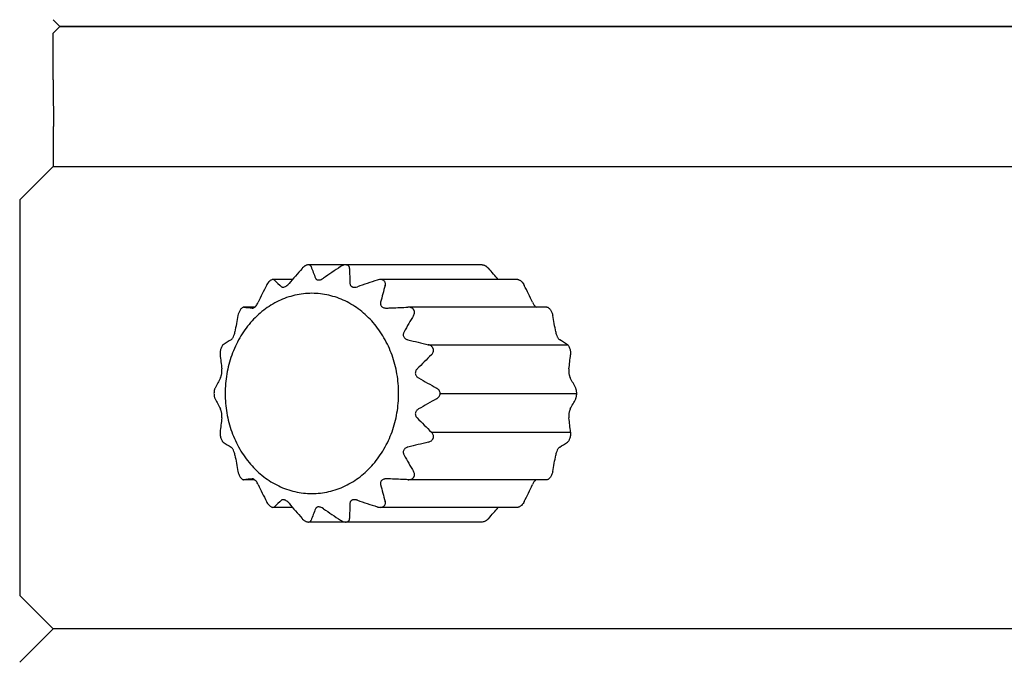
# Model space of a CAD drawing. Header units: millimetres. Extents: x 81 to 388, y 85 to 243.
# Tile 2 of 10: x 97 to 141, y 117 to 146. Entities that reach past the tile are written whole.
import ezdxf

# ---------------------------------------------------------------- set-up
doc = ezdxf.new("R2010")
doc.units = ezdxf.units.MM
doc.header["$LTSCALE"] = 23.1
doc.layers.get('0').update_dxf_attribs({"linetype": 'CONTINUOUS'})
for name, color, linetype in [('F4020A-703_PBL7', 7, 'CONTINUOUS'), ('F4020A-705_PBL4', 7, 'CONTINUOUS'), ('F4020A-706_PBL3', 7, 'CONTINUOUS'), ('SYC7111A-722_PBL15', 7, 'CONTINUOUS')]:
    doc.layers.add(name, color=color, linetype=linetype)

msp = doc.modelspace()

# ---------------------------------------------------------------- linework, layer by layer
for p, q in [((115.0648, 131.14045), (121.3142, 131.14045)), ((115.59643, 128.95024), (121.73143, 128.95024)), ((115.20671, 127.21022), (121.4561, 127.21022))]:
    msp.add_line(p, q)
at = {"layer": 'F4020A-703_PBL7', "color": 7, "linetype": 'Continuous'}
for p, q in [((98.50969, 145.45024), (98.20969, 145.75024)), ((180.40969, 145.45024), (98.50969, 145.45024))]:
    msp.add_line(p, q, dxfattribs=at)
at = {"layer": 'F4020A-705_PBL4', "color": 7, "linetype": 'Continuous'}
for p, q in [((98.50969, 145.45024), (98.20969, 145.15024)), ((98.21214, 143.05024), (98.21214, 145.15024)), ((98.50969, 145.45024), (180.40969, 145.45024)), ((98.20969, 140.95024), (98.20969, 139.15024)), ((98.20969, 140.95024), (98.23179, 140.95024)), ((98.20969, 139.15024), (96.70969, 137.65024)), ((98.20969, 139.15024), (180.70969, 139.15024)), ((96.70969, 137.65024), (96.70969, 119.86519)), ((98.20969, 118.36519), (96.70969, 119.86519)), ((180.70969, 118.36519), (98.20969, 118.36519))]:
    msp.add_line(p, q, dxfattribs=at)
msp.add_ellipse((139.45969, 144.10024), major_axis=(0, -96.25), ratio=0.42857143, start_param=-1.55988702, end_param=-1.53806321, dxfattribs=at)
at = {"layer": 'F4020A-706_PBL3', "color": 7, "linetype": 'Continuous'}
for p in [(96.70969, 116.86519), (180.70969, 118.36519)]:
    msp.add_line(p, (98.20969, 118.36519), dxfattribs=at)
at = {"layer": 'SYC7111A-722_PBL15', "color": 7, "linetype": 'Continuous'}
for p, q in [((117.49124, 134.7307), (109.67814, 134.7307)), ((108.96237, 134.06967), (108.08834, 134.06967)), ((119.08104, 134.06967), (112.90777, 134.06967)), ((106.78162, 132.82695), (106.77406, 132.82736)), ((107.26077, 132.82736), (106.78162, 132.82736)), ((107.15743, 132.78729), (107.16551, 132.78688)), ((113.1776, 132.78688), (113.19652, 132.78729)), ((114.15779, 132.82736), (114.13836, 132.82695)), ((120.39538, 132.82736), (114.1578, 132.82736)), ((106.77406, 125.07313), (106.78162, 125.07354)), ((107.26081, 125.07313), (106.78162, 125.07313)), ((107.16554, 125.1136), (107.15743, 125.1132)), ((113.19652, 125.1132), (113.1776, 125.1136)), ((114.13836, 125.07354), (114.15779, 125.07313)), ((120.39538, 125.07313), (114.1578, 125.07313)), ((108.96237, 123.83081), (108.08834, 123.83081)), ((119.08104, 123.83081), (112.90777, 123.83081)), ((117.49124, 123.16979), (109.67814, 123.16979))]:
    msp.add_line(p, q, dxfattribs=at)
for centre, radius, start, end in [((141.72883, 106.21335), 43.00723, 138.75534, 139.947019), ((123.2046, 139.50346), 14.25592, 199.903726, 202.14014), ((145.60787, 82.9866), 62.11726, 123.7251808, 124.5785482), ((131.41272, 134.71542), 19.88494, 180.427744, 182.383885), ((83.47279, 104.5147), 45.60666, 40.394144, 41.219434), ((116.58602, 142.91664), 12.24043, 226.444849, 228.504933), ((148.19891, 26.5126), 113.21984, 108.2363015, 108.7113573), ((136.35103, 119.60715), 31.89375, 153.563725, 155.070924), ((139.50563, 126.33865), 27.41474, 164.193095, 165.82898), ((90.81835, 119.60715), 31.89375, 24.929076, 26.436275), ((113.03427, 190.27673), 57.78904, 263.7885556, 264.1632302), ((129.72805, 127.86158), 23.66419, 168.795137, 170.621868), ((146.09114, 113.55546), 36.89699, 149.178929, 150.512053), ((97.44133, 127.86158), 23.66419, 9.378132, 11.204863), ((113.30327, 119.902), 13.48247, 121.778004, 123.533744), ((150.62543, 278.90285), 151.98119, 256.1138502, 256.4684696), ((113.86611, 119.902), 13.48247, 56.466256, 58.221996), ((122.73211, 132.39422), 17.10393, 185.717512, 187.873334), ((150.45225, 94.62742), 50.42596, 134.34334, 135.372699), ((104.43726, 132.39422), 17.10393, 352.126666, 354.282488), ((117.18032, 123.2674), 13.11012, 150.874534, 153.144515), ((150.30618, 191.70454), 71.58237, 240.1025886, 240.8474883), ((109.98905, 123.2674), 13.11012, 26.855485, 29.125466), ((116.71455, 134.38553), 12.58275, 206.807908, 209.173042), ((152.59744, 62.15028), 76.23172, 119.1752277, 119.8746955), ((110.45483, 134.38553), 12.58275, 330.826958, 333.192092), ((123.59612, 125.40331), 17.9739, 172.178845, 174.230309), ((148.34361, 161.15394), 47.43659, 224.594866, 225.689095), ((103.57326, 125.40331), 17.9739, 5.769691, 7.821155), ((113.10529, 137.68959), 13.11561, 236.441699, 238.246552), ((153.00955, -30.77585), 162.04123, 103.5425384, 103.8751419), ((114.06408, 137.68959), 13.11561, 301.753448, 303.558301), ((131.03524, 130.27626), 24.9926, 189.426683, 191.156312), ((144.27027, 143.28719), 34.7913, 209.447603, 210.861415), ((96.13414, 130.27626), 24.9926, 348.843688, 350.573317), ((112.91099, 68.79197), 56.61434, 95.832883, 96.215332), ((138.06592, 139.11802), 33.79647, 204.971506, 206.393845), ((138.06998, 131.17746), 25.92869, 194.124137, 195.853787), ((89.10346, 139.11802), 33.79647, 333.606155, 335.028494), ((116.32622, 115.26713), 11.85612, 131.461674, 133.588543), ((143.76286, 153.43352), 45.68797, 220.087943, 221.209698), ((130.41718, 123.2095), 18.88925, 177.564554, 179.623817), ((150.56344, 238.46547), 120.6819, 251.3033297, 251.7490115), ((122.62995, 118.61787), 13.64043, 157.809397, 160.146738), ((147.85498, 178.22639), 66.11993, 235.4472822, 236.2489888), ((81.95155, 154.69919), 47.61639, 318.797982, 319.588439)]:
    msp.add_arc(centre, radius, start, end, dxfattribs=at)
for points, knots in [([(109.67814, 134.73069), (109.65271, 134.73071), (109.61298, 134.72263), (109.56263, 134.70203), (109.51096, 134.67395), (109.45198, 134.63004), (109.41055, 134.58857), (109.39165, 134.56697)], [0, 0, 0, 0, 0.22538732, 0.35148469, 0.48217257, 0.74553194, 1, 1, 1, 1]), ([(109.80024, 134.65016), (109.79618, 134.66135), (109.78515, 134.68301), (109.75854, 134.7097), (109.72158, 134.72725), (109.69319, 134.73068), (109.67814, 134.73069)], [0, 0, 0, 0, 0.22859305, 0.45999608, 0.71084244, 1, 1, 1, 1]), ([(111.35191, 134.73069), (111.3108, 134.73067), (111.22804, 134.7123), (111.15436, 134.6733), (111.11974, 134.65016)], [0, 0, 0, 0, 0.49681328, 1, 1, 1, 1]), ([(111.52833, 134.56697), (111.52817, 134.58752), (111.5235, 134.61874), (111.50591, 134.65634), (111.48652, 134.68175), (111.46067, 134.70302), (111.42879, 134.71904), (111.39179, 134.72868), (111.36548, 134.7307), (111.35191, 134.73069)], [0, 0, 0, 0, 0.22776215, 0.3413338, 0.45728826, 0.57895686, 0.70910386, 0.84962198, 1, 1, 1, 1]), ([(117.49124, 134.73069), (117.51667, 134.73071), (117.55639, 134.72263), (117.60675, 134.70203), (117.65842, 134.67395), (117.7174, 134.63004), (117.75882, 134.58857), (117.77773, 134.56697)], [0, 0, 0, 0, 0.2253871, 0.35148443, 0.48217199, 0.74553195, 1, 1, 1, 1]), ([(108.08834, 134.06968), (108.07625, 134.06968), (108.04955, 134.06556), (108.00874, 134.04939), (107.9658, 134.02283), (107.90846, 133.9751), (107.84721, 133.90334), (107.80851, 133.83877), (107.79241, 133.80632)], [0, 0, 0, 0, 0.08810562, 0.19414405, 0.31784153, 0.45415405, 0.73618159, 1, 1, 1, 1]), ([(108.15172, 134.04586), (108.14389, 134.0533), (108.12391, 134.06603), (108.10055, 134.06967), (108.08834, 134.06968)], [0, 0, 0, 0, 0.46956289, 1, 1, 1, 1]), ([(109.99984, 134.13078), (110.00445, 134.1195), (110.01702, 134.09748), (110.04667, 134.07081), (110.08733, 134.05359), (110.11824, 134.05025), (110.13469, 134.05024)], [0, 0, 0, 0, 0.21913451, 0.44846142, 0.70424817, 1, 1, 1, 1]), ([(110.13469, 134.05024), (110.15329, 134.05024), (110.19183, 134.05499), (110.26744, 134.0783), (110.32087, 134.10785), (110.35411, 134.13078)], [0, 0, 0, 0, 0.23573097, 0.48804537, 1, 1, 1, 1]), ([(112.90777, 134.06968), (112.89589, 134.06967), (112.8486, 134.06737), (112.80189, 134.05695), (112.76826, 134.04586)], [0, 0, 0, 0, 0.25126548, 1, 1, 1, 1]), ([(113.12757, 133.80632), (113.13605, 133.83634), (113.14165, 133.88445), (113.12701, 133.9462), (113.1033, 133.98925), (113.06674, 134.02538), (113.01949, 134.0516), (112.96522, 134.06666), (112.92707, 134.06968), (112.90777, 134.06968)], [0, 0, 0, 0, 0.2300911, 0.34533178, 0.46357252, 0.58768314, 0.71937286, 0.85771942, 1, 1, 1, 1]), ([(119.08103, 134.06968), (119.09313, 134.06968), (119.11982, 134.06556), (119.16064, 134.04939), (119.20357, 134.02283), (119.26092, 133.9751), (119.32217, 133.90334), (119.36087, 133.83877), (119.37697, 133.80632)], [0, 0, 0, 0, 0.08810556, 0.19414373, 0.31784118, 0.45415358, 0.73618135, 1, 1, 1, 1]), ([(108.47606, 133.7484), (108.48459, 133.74087), (108.50648, 133.72808), (108.5315, 133.72459), (108.54478, 133.72459)], [0, 0, 0, 0, 0.46135264, 1, 1, 1, 1]), ([(108.54478, 133.72459), (108.56647, 133.72458), (108.61498, 133.73555), (108.6841, 133.7721), (108.75078, 133.82466), (108.79063, 133.86649), (108.80896, 133.88831)], [0, 0, 0, 0, 0.20420919, 0.45772653, 0.73168105, 1, 1, 1, 1]), ([(111.54499, 133.88831), (111.54589, 133.86727), (111.55235, 133.83512), (111.57345, 133.79717), (111.59635, 133.77152), (111.62613, 133.75056), (111.66174, 133.7353), (111.70164, 133.7264), (111.72952, 133.72458), (111.74372, 133.72458)], [0, 0, 0, 0, 0.21981261, 0.33257605, 0.45013311, 0.57543277, 0.70950435, 0.85186887, 1, 1, 1, 1]), ([(111.74372, 133.72458), (111.75507, 133.72459), (111.80061, 133.72695), (111.84551, 133.73743), (111.8779, 133.7484)], [0, 0, 0, 0, 0.24926032, 1, 1, 1, 1]), ([(113.7318, 128.95024), (113.7318, 129.24395), (113.68212, 129.82982), (113.46087, 130.67593), (113.10108, 131.45729), (112.61575, 132.14387), (112.02259, 132.70921), (111.3436, 133.13084), (110.60462, 133.39136), (109.83469, 133.47951), (109.06475, 133.39136), (108.32577, 133.13084), (107.64679, 132.70921), (107.05363, 132.14387), (106.5683, 131.45729), (106.2085, 130.67593), (105.98727, 129.82982), (105.93758, 129.24395), (105.93758, 128.95024)], [0, 0, 0, 0, 0.06682286, 0.13301268, 0.19802957, 0.2614758, 0.32317775, 0.3832232, 0.44196929, 0.50000001, 0.55803073, 0.61677682, 0.67682227, 0.73852422, 0.80197045, 0.86698735, 0.93317716, 1, 1, 1, 1]), ([(106.76057, 132.8262), (106.74923, 132.8243), (106.72413, 132.81501), (106.687, 132.78936), (106.648, 132.75014), (106.6101, 132.69906), (106.57636, 132.6402), (106.54105, 132.56102), (106.52277, 132.49981), (106.51493, 132.45995)], [0, 0, 0, 0, 0.07507546, 0.1716628, 0.29280552, 0.43450049, 0.5857939, 0.73477356, 1, 1, 1, 1]), ([(106.774, 132.82736), (106.77292, 132.82736), (106.76842, 132.82726), (106.76393, 132.82677), (106.76057, 132.8262)], [0, 0, 0, 0, 0.2413705, 1, 1, 1, 1]), ([(107.16556, 132.78688), (107.16664, 132.78688), (107.17111, 132.78697), (107.17557, 132.78739), (107.17892, 132.78788)], [0, 0, 0, 0, 0.24119923, 1, 1, 1, 1]), ([(107.17892, 132.78788), (107.18075, 132.78814), (107.18851, 132.78949), (107.19612, 132.79165), (107.20181, 132.79365)], [0, 0, 0, 0, 0.23472465, 1, 1, 1, 1]), ([(107.20181, 132.79365), (107.2116, 132.79709), (107.23231, 132.80688), (107.27618, 132.83655), (107.32995, 132.88999), (107.38524, 132.96601), (107.41578, 133.02216), (107.42882, 133.05024)], [0, 0, 0, 0, 0.08907092, 0.1954457, 0.4532414, 0.73432178, 1, 1, 1, 1]), ([(112.92513, 133.05024), (112.92118, 133.0345), (112.91605, 133.00212), (112.91922, 132.95256), (112.93556, 132.90419), (112.96638, 132.86084), (113.00991, 132.82642), (113.06213, 132.8027), (113.119, 132.78951), (113.15807, 132.78688), (113.1776, 132.78688)], [0, 0, 0, 0, 0.1134763, 0.22744568, 0.34392464, 0.46574114, 0.59397418, 0.72734515, 0.8634561, 1, 1, 1, 1]), ([(113.19652, 132.78729), (113.27514, 132.79065), (113.58909, 132.80399), (113.90304, 132.81716), (114.13836, 132.82695)], [0, 0, 0, 0, 0.25043806, 1, 1, 1, 1]), ([(114.40505, 132.45995), (114.41631, 132.47882), (114.43532, 132.51876), (114.447, 132.5731), (114.44692, 132.61733), (114.44157, 132.65051), (114.43071, 132.68283), (114.41408, 132.71328), (114.39218, 132.741), (114.35656, 132.77337), (114.30284, 132.80361), (114.23161, 132.82341), (114.18234, 132.82736), (114.1578, 132.82736)], [0, 0, 0, 0, 0.1181817, 0.23604193, 0.29534071, 0.35526424, 0.41601248, 0.47785629, 0.54092633, 0.60510634, 0.73573709, 0.86798316, 1, 1, 1, 1]), ([(119.74056, 133.05024), (119.76052, 133.00726), (119.79709, 132.94471), (119.85678, 132.87204), (119.89106, 132.84023), (119.90865, 132.8269)], [0, 0, 0, 0, 0.50462262, 0.76497012, 1, 1, 1, 1]), ([(120.39538, 132.82736), (120.40634, 132.82736), (120.43154, 132.82168), (120.46962, 132.79969), (120.51047, 132.76264), (120.55102, 132.71164), (120.58768, 132.65082), (120.61772, 132.58594), (120.64003, 132.52211), (120.65049, 132.48008), (120.65445, 132.45995)], [0, 0, 0, 0, 0.06951932, 0.15985469, 0.27637033, 0.41725719, 0.57171365, 0.72573535, 0.86991129, 1, 1, 1, 1]), ([(106.20301, 131.36338), (106.21185, 131.36885), (106.23035, 131.3837), (106.25693, 131.41332), (106.2844, 131.45289), (106.32078, 131.51874), (106.35594, 131.60758), (106.37427, 131.68199), (106.38014, 131.71765)], [0, 0, 0, 0, 0.0771169, 0.1746816, 0.29436127, 0.43357872, 0.73193876, 1, 1, 1, 1]), ([(113.97381, 131.71765), (113.96471, 131.70151), (113.94916, 131.66745), (113.93688, 131.61221), (113.93877, 131.55455), (113.95735, 131.49845), (113.99197, 131.44907), (114.03854, 131.40965), (114.09252, 131.38088), (114.13129, 131.36824), (114.15095, 131.36338)], [0, 0, 0, 0, 0.11860966, 0.23802103, 0.35914528, 0.48337857, 0.61079862, 0.7402245, 0.87038061, 1, 1, 1, 1]), ([(120.78924, 131.71765), (120.79511, 131.68198), (120.81345, 131.60754), (120.84862, 131.51869), (120.88501, 131.45285), (120.91246, 131.4133), (120.93903, 131.38369), (120.95753, 131.36884), (120.96637, 131.36338)], [0, 0, 0, 0, 0.26814126, 0.56659085, 0.70574047, 0.82538142, 0.9228913, 1, 1, 1, 1]), ([(105.85518, 131.14045), (105.84494, 131.13367), (105.82379, 131.11416), (105.79499, 131.07451), (105.767, 131.02067), (105.74259, 130.95522), (105.72432, 130.88381), (105.71347, 130.81327), (105.70976, 130.74888), (105.71141, 130.70868), (105.71327, 130.69026)], [0, 0, 0, 0, 0.07556249, 0.17491048, 0.30036739, 0.44769621, 0.6037646, 0.75302547, 0.8861121, 1, 1, 1, 1]), ([(115.20671, 130.69026), (115.22395, 130.70713), (115.25549, 130.74428), (115.28939, 130.8095), (115.30162, 130.87038), (115.29933, 130.91985), (115.29108, 130.9566), (115.27663, 130.99168), (115.24964, 131.03477), (115.20389, 131.08005), (115.13763, 131.11844), (115.08931, 131.13455), (115.0648, 131.14045)], [0, 0, 0, 0, 0.12129147, 0.24310003, 0.365921, 0.42819331, 0.49101941, 0.55433678, 0.61802049, 0.74562296, 0.87323903, 1, 1, 1, 1]), ([(121.3142, 131.14045), (121.32444, 131.13367), (121.34559, 131.11416), (121.37439, 131.07451), (121.40237, 131.02067), (121.42679, 130.95522), (121.44505, 130.88381), (121.45591, 130.81327), (121.45962, 130.74888), (121.45797, 130.70868), (121.4561, 130.69026)], [0, 0, 0, 0, 0.07556242, 0.17490993, 0.30036674, 0.44769552, 0.60376388, 0.75302481, 0.886112, 1, 1, 1, 1]), ([(105.7279, 129.6484), (105.73408, 129.65946), (105.74607, 129.68481), (105.7615, 129.72803), (105.77512, 129.77928), (105.78936, 129.85519), (105.79715, 129.94689), (105.79388, 130.01911), (105.78942, 130.05127)], [0, 0, 0, 0, 0.09202058, 0.20327481, 0.3331437, 0.47692047, 0.76407127, 1, 1, 1, 1]), ([(114.56453, 130.05127), (114.55081, 130.03734), (114.52545, 130.00703), (114.49681, 129.95473), (114.48095, 129.8964), (114.48144, 129.83522), (114.49942, 129.77637), (114.5321, 129.72437), (114.57522, 129.68126), (114.60866, 129.65841), (114.62605, 129.6484)], [0, 0, 0, 0, 0.12205974, 0.24518375, 0.36946748, 0.49524246, 0.62190645, 0.74856363, 0.87476146, 1, 1, 1, 1]), ([(121.37996, 130.05127), (121.3755, 130.0191), (121.37223, 129.94686), (121.38002, 129.85514), (121.39427, 129.77923), (121.40788, 129.72801), (121.42332, 129.6848), (121.4353, 129.65946), (121.44148, 129.6484)], [0, 0, 0, 0, 0.23600347, 0.52325047, 0.66696604, 0.79679405, 0.90798969, 1, 1, 1, 1]), ([(105.48415, 129.18978), (105.47722, 129.17613), (105.46445, 129.14412), (105.45007, 129.08893), (105.44026, 129.02292), (105.43795, 128.97526), (105.43795, 128.95024)], [0, 0, 0, 0, 0.18687973, 0.4188664, 0.69464557, 1, 1, 1, 1]), ([(115.59643, 128.95024), (115.59643, 128.97559), (115.58755, 129.02655), (115.55127, 129.0941), (115.49915, 129.14928), (115.45757, 129.17764), (115.43583, 129.18978)], [0, 0, 0, 0, 0.25213339, 0.50303698, 0.75235913, 1, 1, 1, 1]), ([(121.73143, 128.95024), (121.73143, 128.97527), (121.72912, 129.02292), (121.71931, 129.08894), (121.70493, 129.14412), (121.69216, 129.17613), (121.68523, 129.18978)], [0, 0, 0, 0, 0.3053856, 0.58114618, 0.81312201, 1, 1, 1, 1]), ([(105.43795, 128.95024), (105.43795, 128.92522), (105.44026, 128.87757), (105.45007, 128.81155), (105.46445, 128.75637), (105.47722, 128.72436), (105.48415, 128.7107)], [0, 0, 0, 0, 0.30538568, 0.5811463, 0.81312206, 1, 1, 1, 1]), ([(105.93758, 128.95024), (105.93758, 128.65654), (105.98726, 128.07067), (106.20851, 127.22456), (106.5683, 126.4432), (107.05363, 125.75662), (107.64679, 125.19128), (108.32577, 124.76964), (109.06475, 124.50913), (109.83469, 124.42098), (110.60462, 124.50913), (111.3436, 124.76964), (112.02259, 125.19128), (112.61575, 125.75662), (113.10108, 126.4432), (113.46087, 127.22456), (113.68211, 128.07067), (113.7318, 128.65654), (113.7318, 128.95024)], [0, 0, 0, 0, 0.06682286, 0.13301268, 0.19802957, 0.2614758, 0.32317775, 0.3832232, 0.44196929, 0.50000001, 0.55803073, 0.61677682, 0.67682227, 0.73852422, 0.80197045, 0.86698735, 0.93317716, 1, 1, 1, 1]), ([(115.43583, 128.7107), (115.45757, 128.72284), (115.49915, 128.75121), (115.55127, 128.80638), (115.58755, 128.87394), (115.59643, 128.92489), (115.59643, 128.95024)], [0, 0, 0, 0, 0.24764292, 0.49697627, 0.74789266, 1, 1, 1, 1]), ([(121.68523, 128.7107), (121.69216, 128.72436), (121.70493, 128.75637), (121.71931, 128.81155), (121.72912, 128.87757), (121.73143, 128.92522), (121.73143, 128.95024)], [0, 0, 0, 0, 0.18687973, 0.4188664, 0.69464557, 1, 1, 1, 1]), ([(105.78942, 127.84922), (105.79388, 127.88139), (105.79715, 127.95363), (105.78936, 128.04535), (105.77511, 128.12125), (105.76149, 128.17248), (105.74606, 128.21569), (105.73408, 128.24103), (105.7279, 128.25208)], [0, 0, 0, 0, 0.2360034, 0.52325047, 0.66696609, 0.79679412, 0.90798972, 1, 1, 1, 1]), ([(114.62605, 128.25208), (114.60866, 128.24208), (114.57521, 128.21922), (114.53208, 128.17609), (114.49938, 128.12408), (114.48143, 128.06521), (114.48096, 128.00403), (114.49682, 127.94573), (114.52546, 127.89344), (114.55081, 127.86315), (114.56453, 127.84922)], [0, 0, 0, 0, 0.12525519, 0.25150428, 0.37819841, 0.50490527, 0.63063543, 0.75488274, 0.87795647, 1, 1, 1, 1]), ([(121.44148, 128.25208), (121.4353, 128.24103), (121.42331, 128.21568), (121.40788, 128.17245), (121.39425, 128.12121), (121.38002, 128.0453), (121.37222, 127.95359), (121.3755, 127.88138), (121.37996, 127.84922)], [0, 0, 0, 0, 0.09202058, 0.20327481, 0.3331437, 0.47692047, 0.76407127, 1, 1, 1, 1]), ([(105.71327, 127.21022), (105.71141, 127.19181), (105.70976, 127.15161), (105.71347, 127.08722), (105.72432, 127.01667), (105.74259, 126.94527), (105.767, 126.87982), (105.79499, 126.82597), (105.82379, 126.78632), (105.84494, 126.76682), (105.85518, 126.76003)], [0, 0, 0, 0, 0.11388796, 0.24697508, 0.39623605, 0.55230447, 0.69963332, 0.82509015, 0.92443761, 1, 1, 1, 1]), ([(115.0648, 126.76003), (115.08931, 126.76594), (115.13763, 126.78204), (115.20389, 126.82043), (115.24964, 126.86572), (115.27663, 126.9088), (115.29108, 126.94388), (115.29933, 126.98064), (115.30162, 127.03011), (115.28939, 127.09099), (115.25549, 127.1562), (115.22395, 127.19336), (115.20671, 127.21022)], [0, 0, 0, 0, 0.12676109, 0.25437762, 0.38198008, 0.44566385, 0.50898113, 0.5718073, 0.63407957, 0.75690053, 0.87870865, 1, 1, 1, 1]), ([(121.4561, 127.21022), (121.45797, 127.19181), (121.45962, 127.15161), (121.45591, 127.08722), (121.44505, 127.01667), (121.42679, 126.94527), (121.40238, 126.87982), (121.37439, 126.82597), (121.34559, 126.78632), (121.32444, 126.76682), (121.3142, 126.76003)], [0, 0, 0, 0, 0.1138879, 0.24697453, 0.3962354, 0.55230379, 0.69963261, 0.82508952, 0.92443751, 1, 1, 1, 1]), ([(106.38014, 126.18284), (106.37427, 126.21851), (106.35593, 126.29294), (106.32076, 126.38179), (106.28437, 126.44763), (106.25692, 126.48719), (106.23034, 126.51679), (106.21185, 126.53164), (106.20301, 126.53711)], [0, 0, 0, 0, 0.26814118, 0.56659085, 0.70574052, 0.82538149, 0.92289133, 1, 1, 1, 1]), ([(114.15095, 126.53711), (114.13129, 126.53225), (114.09251, 126.5196), (114.03852, 126.49082), (113.99193, 126.45139), (113.95732, 126.40198), (113.93877, 126.34589), (113.93688, 126.28825), (113.94917, 126.23303), (113.96471, 126.19898), (113.97381, 126.18284)], [0, 0, 0, 0, 0.12963668, 0.25984506, 0.38930843, 0.51676868, 0.64095501, 0.76204362, 0.88140611, 1, 1, 1, 1]), ([(120.96637, 126.53711), (120.95753, 126.53164), (120.93903, 126.51679), (120.91244, 126.48717), (120.88498, 126.4476), (120.8486, 126.38175), (120.81344, 126.29291), (120.79511, 126.2185), (120.78924, 126.18284)], [0, 0, 0, 0, 0.0771169, 0.1746816, 0.29436127, 0.43357872, 0.73193876, 1, 1, 1, 1]), ([(106.51493, 125.44053), (106.51889, 125.42041), (106.52935, 125.37838), (106.55166, 125.31455), (106.5817, 125.24967), (106.61836, 125.18884), (106.65891, 125.13784), (106.69976, 125.10079), (106.73784, 125.0788), (106.76304, 125.07313), (106.774, 125.07313)], [0, 0, 0, 0, 0.13008866, 0.27426453, 0.42828627, 0.58274279, 0.72362972, 0.84014539, 0.93048071, 1, 1, 1, 1]), ([(114.1578, 125.07313), (114.18234, 125.07313), (114.23161, 125.07708), (114.30284, 125.09688), (114.35656, 125.12712), (114.39218, 125.15949), (114.41408, 125.1872), (114.43071, 125.21765), (114.44157, 125.24998), (114.44692, 125.28315), (114.447, 125.32739), (114.43532, 125.38173), (114.41631, 125.42166), (114.40505, 125.44053)], [0, 0, 0, 0, 0.13201703, 0.2642636, 0.3948943, 0.45907429, 0.52214427, 0.58398816, 0.64473631, 0.70465991, 0.76395859, 0.88181841, 1, 1, 1, 1]), ([(120.65445, 125.44053), (120.65049, 125.42041), (120.64003, 125.37838), (120.61772, 125.31455), (120.58768, 125.24967), (120.55102, 125.18884), (120.51047, 125.13784), (120.46962, 125.10079), (120.43154, 125.0788), (120.40634, 125.07313), (120.39538, 125.07313)], [0, 0, 0, 0, 0.13008859, 0.27426397, 0.42828563, 0.58274211, 0.72362899, 0.84014475, 0.93048058, 1, 1, 1, 1]), ([(107.20034, 125.10735), (107.19726, 125.10839), (107.18596, 125.11181), (107.17412, 125.11361), (107.16556, 125.1136)], [0, 0, 0, 0, 0.27530111, 1, 1, 1, 1]), ([(107.42882, 124.85025), (107.41568, 124.87853), (107.38489, 124.93508), (107.32916, 125.01147), (107.27498, 125.06499), (107.23089, 125.09443), (107.21013, 125.10402), (107.20034, 125.10735)], [0, 0, 0, 0, 0.26645712, 0.5482904, 0.80581602, 0.91163365, 1, 1, 1, 1]), ([(113.1776, 125.1136), (113.15807, 125.11361), (113.11898, 125.11098), (113.0621, 125.09777), (113.00987, 125.07404), (112.96633, 125.03962), (112.93555, 124.99625), (112.91921, 124.9479), (112.91606, 124.89836), (112.92118, 124.86599), (112.92513, 124.85025)], [0, 0, 0, 0, 0.13657003, 0.27275023, 0.406138, 0.5344089, 0.65617768, 0.77261234, 0.88653838, 1, 1, 1, 1]), ([(114.13836, 125.07354), (114.06001, 125.0768), (113.74606, 125.08989), (113.43211, 125.10314), (113.19652, 125.1132)], [0, 0, 0, 0, 0.24956257, 1, 1, 1, 1]), ([(119.90872, 125.07365), (119.89113, 125.0603), (119.85681, 125.0285), (119.79711, 124.9558), (119.76052, 124.89323), (119.74056, 124.85025)], [0, 0, 0, 0, 0.23507162, 0.49543157, 1, 1, 1, 1]), ([(107.79241, 124.09417), (107.80851, 124.06171), (107.84721, 123.99715), (107.90846, 123.92539), (107.9658, 123.87765), (108.00874, 123.8511), (108.04955, 123.83492), (108.07625, 123.83081), (108.08834, 123.83081)], [0, 0, 0, 0, 0.26381852, 0.54584627, 0.68215872, 0.80585624, 0.91189443, 1, 1, 1, 1]), ([(108.08834, 123.83081), (108.10055, 123.83081), (108.12391, 123.83446), (108.14389, 123.84719), (108.15172, 123.85463)], [0, 0, 0, 0, 0.5304364, 1, 1, 1, 1]), ([(108.54478, 124.1759), (108.5315, 124.1759), (108.50649, 124.1724), (108.48459, 124.15962), (108.47606, 124.15209)], [0, 0, 0, 0, 0.53854519, 1, 1, 1, 1]), ([(108.80896, 124.01217), (108.79063, 124.034), (108.75076, 124.07581), (108.69432, 124.12041), (108.64568, 124.1486), (108.60112, 124.16811), (108.56646, 124.17591), (108.54478, 124.1759)], [0, 0, 0, 0, 0.26821404, 0.54213258, 0.6737664, 0.79597115, 1, 1, 1, 1]), ([(110.13469, 123.85024), (110.11824, 123.85025), (110.08733, 123.84688), (110.04667, 123.82968), (110.01703, 123.80301), (110.00445, 123.78099), (109.99984, 123.76971)], [0, 0, 0, 0, 0.29572577, 0.5515326, 0.78082919, 1, 1, 1, 1]), ([(110.35411, 123.76971), (110.32087, 123.79263), (110.26744, 123.82217), (110.19184, 123.84551), (110.15329, 123.85023), (110.13469, 123.85024)], [0, 0, 0, 0, 0.51194108, 0.76426176, 1, 1, 1, 1]), ([(111.74372, 124.1759), (111.71596, 124.17591), (111.67475, 124.17073), (111.6261, 124.14993), (111.59634, 124.12893), (111.57343, 124.10331), (111.55236, 124.06536), (111.54589, 124.03322), (111.54499, 124.01217)], [0, 0, 0, 0, 0.28995131, 0.42416588, 0.54954192, 0.66718959, 0.78000084, 1, 1, 1, 1]), ([(111.8779, 124.15209), (111.86712, 124.15574), (111.82356, 124.16891), (111.77787, 124.17589), (111.74372, 124.1759)], [0, 0, 0, 0, 0.24984038, 1, 1, 1, 1]), ([(112.76826, 123.85463), (112.77942, 123.85095), (112.82477, 123.83764), (112.87224, 123.83082), (112.90777, 123.83081)], [0, 0, 0, 0, 0.24851261, 1, 1, 1, 1]), ([(112.90777, 123.83081), (112.92707, 123.83081), (112.96522, 123.83383), (113.01949, 123.84889), (113.06674, 123.87511), (113.1033, 123.91124), (113.12701, 123.95429), (113.14165, 124.01603), (113.13605, 124.06415), (113.12757, 124.09417)], [0, 0, 0, 0, 0.14228079, 0.28062752, 0.41231717, 0.53642791, 0.65466878, 0.76990909, 1, 1, 1, 1]), ([(119.37697, 124.09417), (119.36087, 124.06171), (119.32217, 123.99715), (119.26092, 123.92539), (119.20357, 123.87765), (119.16064, 123.8511), (119.11982, 123.83492), (119.09313, 123.83081), (119.08103, 123.83081)], [0, 0, 0, 0, 0.26381841, 0.54584595, 0.68215847, 0.80585595, 0.91189438, 1, 1, 1, 1]), ([(109.39165, 123.33352), (109.41055, 123.31191), (109.45198, 123.27044), (109.51096, 123.22654), (109.56263, 123.19845), (109.61298, 123.17785), (109.65271, 123.16977), (109.67814, 123.16979)], [0, 0, 0, 0, 0.25446793, 0.5178278, 0.64851542, 0.77461278, 1, 1, 1, 1]), ([(109.67814, 123.16979), (109.69319, 123.1698), (109.72158, 123.17323), (109.75854, 123.19079), (109.78515, 123.21747), (109.79618, 123.23914), (109.80024, 123.25033)], [0, 0, 0, 0, 0.2891579, 0.54000413, 0.77140683, 1, 1, 1, 1]), ([(111.11974, 123.25033), (111.15436, 123.22718), (111.22804, 123.18818), (111.3108, 123.16981), (111.35191, 123.16979)], [0, 0, 0, 0, 0.50318686, 1, 1, 1, 1]), ([(111.35191, 123.16979), (111.36548, 123.16978), (111.39179, 123.1718), (111.42879, 123.18144), (111.46067, 123.19747), (111.48652, 123.21873), (111.50591, 123.24415), (111.5235, 123.28174), (111.52817, 123.31297), (111.52833, 123.33352)], [0, 0, 0, 0, 0.15037806, 0.29089643, 0.42104345, 0.54271229, 0.65866651, 0.77223787, 1, 1, 1, 1]), ([(117.77773, 123.33352), (117.75882, 123.31191), (117.7174, 123.27044), (117.65842, 123.22654), (117.60675, 123.19845), (117.55639, 123.17785), (117.51667, 123.16977), (117.49124, 123.16979)], [0, 0, 0, 0, 0.25446806, 0.51782743, 0.64851531, 0.77461268, 1, 1, 1, 1])]:
    msp.add_open_spline(points, degree=3, knots=knots, dxfattribs=at)

doc.saveas('drawing.dxf')
